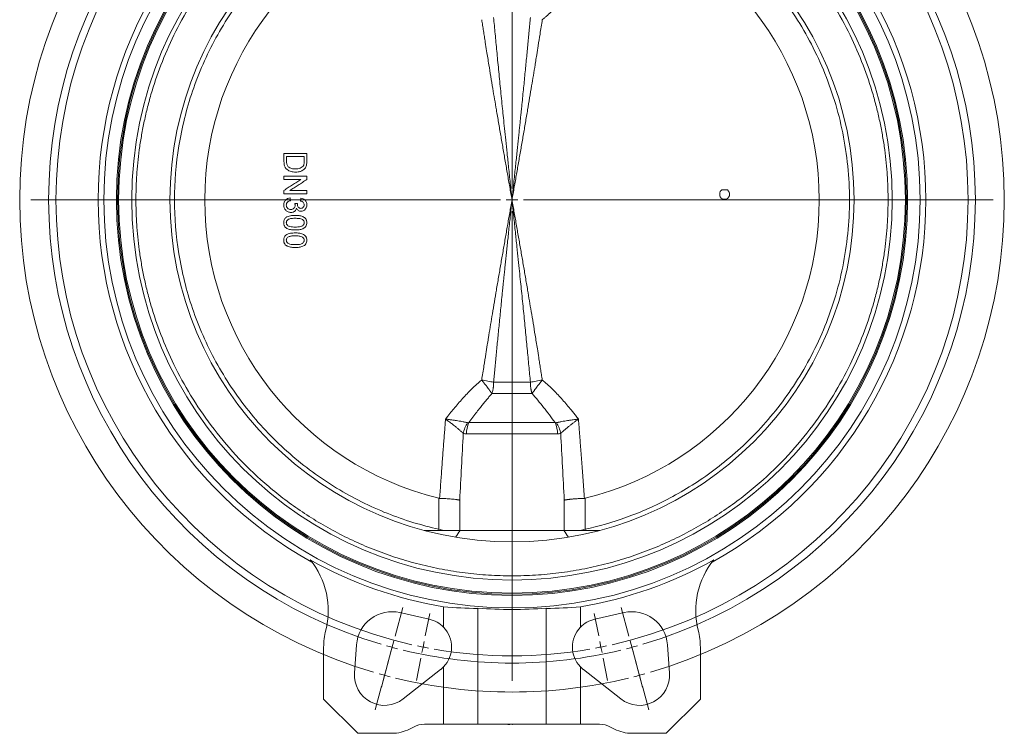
# Model space of a CAD drawing. Header units: millimetres. Extents: x 68 to 1173, y -112 to 1051.
# Tile 4 of 8: x 68 to 500, y 288 to 601. Entities that reach past the tile are written whole.
import ezdxf

# ---------------------------------------------------------------- set-up
doc = ezdxf.new("R2010")
doc.units = ezdxf.units.MM

# ---------------------------------------------------------------- blocks, each defined once
blk = doc.blocks.new('SW_CENTERMARKSYMBOL_0')
at = {"color": 0, "linetype": 'Continuous', "lineweight": 0}
for p, q in [((-1.29, 4.83), (-4.06, 15.17)), ((113.05, 4.83), (115.82, 15.17)), ((1.99, -7.44), (-1.4, 5.22)), ((109.77, -7.44), (113.16, 5.22)), ((0, 0), (-0.65, 2.41)), ((0, 0), (0.65, -2.41)), ((15.89, -7.48), (13.93, 2.33)), ((55.88, -203.54), (55.88, 2.5)), ((95.87, -7.48), (97.82, 2.33)), ((111.76, 0), (111.11, -2.41)), ((111.76, 0), (112.41, 2.41)), ((1.29, -4.83), (4.06, -15.17)), ((110.46, -4.83), (107.69, -15.17)), ((3.29, -12.27), (2.64, -9.85)), ((3.29, -12.27), (3.93, -14.68)), ((16.86, -12.39), (16.37, -9.93)), ((16.86, -12.39), (17.35, -14.84)), ((94.9, -12.39), (94.41, -14.84)), ((94.9, -12.39), (95.38, -9.93)), ((108.47, -12.27), (107.82, -14.68)), ((108.47, -12.27), (109.12, -9.85)), ((4.58, -17.1), (7.97, -29.75)), ((107.18, -17.1), (103.79, -29.75)), ((17.84, -17.29), (19.79, -27.1)), ((93.92, -17.29), (91.97, -27.1)), ((55.88, -208.54), (55.88, -206.04)), ((50.88, -208.54), (-155.16, -208.54)), ((55.88, -208.54), (53.38, -208.54)), ((55.88, -208.54), (55.88, -211.04)), ((55.88, -208.54), (58.38, -208.54)), ((60.88, -208.54), (266.92, -208.54)), ((55.88, -213.54), (55.88, -419.59)), ((4.58, -399.99), (7.97, -387.34)), ((107.18, -399.99), (103.79, -387.34)), ((17.84, -399.8), (19.79, -389.99)), ((93.92, -399.8), (91.97, -389.99)), ((1.29, -412.26), (4.06, -401.92)), ((3.29, -404.82), (2.64, -407.23)), ((3.29, -404.82), (3.93, -402.4)), ((16.86, -404.7), (16.37, -407.15)), ((16.86, -404.7), (17.35, -402.25)), ((94.9, -404.7), (94.41, -402.25)), ((94.9, -404.7), (95.38, -407.15)), ((110.46, -412.26), (107.69, -401.92)), ((108.47, -404.82), (107.82, -402.4)), ((108.47, -404.82), (109.12, -407.23)), ((1.99, -409.65), (-1.4, -422.3)), ((15.89, -409.6), (13.93, -419.41)), ((95.87, -409.6), (97.82, -419.41)), ((109.77, -409.65), (113.16, -422.3)), ((0, -417.09), (-0.65, -419.5)), ((0, -417.09), (0.65, -414.67)), ((111.76, -417.09), (111.11, -414.67)), ((111.76, -417.09), (112.41, -419.5)), ((-1.29, -421.92), (-4.06, -432.25)), ((113.05, -421.92), (115.82, -432.25))]:
    blk.add_line(p, q, dxfattribs=at)
for radius, start, end in [(215.9, 76.3269, 103.6731), (215.9, 104.3365, 105), (215.9, 75, 75.6635), (215.9, 106.3269, 253.6731), (215.9, 105, 105.6635), (215.9, 74.3365, 75), (215.9, 286.3269, 73.6731), (203.2, 76.4098, 103.5902), (200, 80.1824, 99.8176), (203.2, 105, 105.7049), (203.2, 104.2951, 105), (200, 101.25, 101.9662), (200, 100.5338, 101.25), (200, 78.75, 79.4662), (200, 78.0338, 78.75), (203.2, 75, 75.7049), (203.2, 74.2951, 75), (203.2, 106.4098, 253.5902), (200, 102.6824, 257.3176), (200, 282.6824, 77.3176), (203.2, 286.4098, 73.5902), (203.2, 254.2951, 255), (203.2, 255, 255.7049), (200, 258.0338, 258.75), (200, 258.75, 259.4662), (200, 260.1824, 279.8176), (200, 280.5338, 281.25), (200, 281.25, 281.9662), (203.2, 284.2951, 285), (203.2, 285, 285.7049), (203.2, 256.4098, 283.5902), (215.9, 254.3365, 255), (215.9, 255, 255.6635), (215.9, 256.3269, 283.6731), (215.9, 284.3365, 285), (215.9, 285, 285.6635)]:
    blk.add_arc((55.88, -208.54), radius, start, end, dxfattribs=at)

msp = doc.modelspace()

# ---------------------------------------------------------------- linework, layer by layer
at = {"color": 7, "linetype": 'Continuous', "lineweight": 15}
for p, q in [((184.39, 530.93), (184.39, 532.34)), ((194.39, 532.34), (194.39, 530.85)), ((184.39, 524.65), (184.39, 526.14)), ((187.08, 522.85), (187.21, 521.57)), ((191.69, 521.44), (191.82, 522.73)), ((194.39, 526.06), (194.39, 524.65)), ((378.83, 526.32), (376.39, 526.32)), ((190.28, 520.3), (189.13, 520.43)), ((190.28, 520.3), (190.26, 520.12)), ((284.39, 441.96), (276.32, 441.96)), ((284.39, 441.96), (292.45, 441.96)), ((275.6, 436.96), (284.39, 436.96)), ((284.39, 436.96), (293.17, 436.96)), ((303.27, 424.28), (265.51, 424.28)), ((264.44, 419.28), (304.34, 419.28)), ((252.31, 391.08), (252.31, 377.49)), ((316.46, 391.08), (316.46, 377.49)), ((261.59, 376.96), (245.98, 376.96)), ((307.18, 376.96), (261.59, 376.96)), ((322.79, 376.96), (307.18, 376.96)), ((254.39, 334.46), (254.39, 343.44)), ((269.39, 291.96), (269.39, 342.89)), ((299.39, 342.89), (299.39, 291.96)), ((314.39, 343.44), (314.39, 334.46)), ((235.22, 340.9), (248.12, 337.99)), ((320.66, 337.99), (333.55, 340.9)), ((201.79, 325.68), (201.79, 302.96)), ((215.34, 314.36), (216.23, 326.8)), ((352.54, 326.8), (353.43, 314.36)), ((366.98, 302.96), (366.98, 325.68)), ((253.1, 315.98), (236.67, 303.04)), ((254.39, 291.96), (254.39, 317.14)), ((314.39, 317.14), (314.39, 291.96)), ((332.1, 303.04), (315.67, 315.98)), ((201.79, 302.96), (216.79, 287.96)), ((351.98, 287.96), (366.98, 302.96)), ((246.01, 291.96), (254.39, 291.96)), ((254.39, 291.96), (269.39, 291.96)), ((299.39, 291.96), (269.39, 291.96)), ((282.58, 291.76), (282.58, 291.96)), ((282.58, 291.76), (282.79, 291.76)), ((282.79, 291.76), (282.79, 291.96)), ((282.79, 291.76), (283.44, 291.76)), ((283.44, 291.76), (283.44, 291.96)), ((284.67, 291.76), (284.67, 291.96)), ((284.67, 291.76), (284.68, 291.76)), ((284.85, 291.76), (284.85, 291.96)), ((286.02, 291.76), (286.02, 291.96)), ((287.05, 291.76), (287.05, 291.96)), ((314.39, 291.96), (299.39, 291.96)), ((314.39, 291.96), (322.76, 291.96)), ((216.79, 287.96), (233.79, 287.96)), ((334.98, 287.96), (351.98, 287.96))]:
    msp.add_line(p, q, dxfattribs=at)
at = {"color": 8, "linetype": 'Continuous', "lineweight": 15}
for p, q in [((261.47, 376.96), (261.47, 390.24)), ((307.3, 390.24), (307.3, 376.96)), ((252.31, 377.49), (252.19, 376.96)), ((254.46, 376.96), (252.31, 377.49)), ((316.46, 377.49), (314.31, 376.96)), ((316.46, 377.49), (316.58, 376.96))]:
    msp.add_line(p, q, dxfattribs=at)
at = {"color": 7, "linetype": 'Continuous', "lineweight": 15}
for radius in [179, 173.5, 173, 150]:
    msp.add_circle((284.39, 521.96), radius, dxfattribs=at)
for centre, radius, start, end in [((284.39, 521.96), 172.5, 0, 180), ((284.39, 521.96), 166.75, 0, 180), ((284.39, 521.96), 181.5, 118.904, 241.096), ((284.39, 521.96), 181.5, 298.904, 61.096), ((284.39, 521.96), 134.75, 103.7718, 256.2282), ((284.39, 521.96), 134.75, 283.7718, 76.2282), ((284.39, 521.96), 172.5, 180, 360), ((284.39, 521.96), 166.75, 180, 0), ((276.43, 419.33), 12, 155.6261, 180.2354), ((292.34, 419.33), 12, 359.7646, 24.3739), ((284.39, 521.96), 181.02, 240.7274, 260.4603), ((168.83, 341.84), 35, 345.609, 39.4098), ((284.39, 521.96), 181.02, 279.5397, 299.2726), ((399.94, 341.84), 35, 140.5902, 194.391), ((231.79, 325.68), 15.6, 77.3015, 175.8931), ((284.39, 521.96), 179.69, 265.2116, 274.7884), ((336.98, 325.68), 15.6, 4.1069, 102.6985), ((245.37, 325.8), 12.5, 43.8261, 77.3015), ((323.4, 325.8), 12.5, 102.6985, 136.1739), ((231.79, 325.68), 30, 165.609, 180), ((245.37, 325.8), 12.5, 316.1739, 43.8261), ((323.4, 325.8), 12.5, 136.1739, 223.8261), ((336.98, 325.68), 30, 360, 14.391), ((245.37, 325.8), 12.5, 308.219, 316.1739), ((323.4, 325.8), 12.5, 223.8261, 231.781), ((228.51, 313.41), 13.2, 175.8931, 308.219), ((340.27, 313.41), 13.2, 231.781, 4.1069), ((228.51, 313.41), 26, 281.7345, 299.0973), ((246.01, 281.96), 10, 90, 119.0973), ((322.76, 281.96), 10, 60.9027, 90), ((340.27, 313.41), 26, 240.9027, 258.2655)]:
    msp.add_arc(centre, radius, start, end, dxfattribs=at)
for centre, start_param, end_param in [((270.31, 521.96), 4.623703, 4.707259), ((298.46, 521.96), 4.717519, 4.801075)]:
    msp.add_ellipse(centre, major_axis=(179.77, 0), ratio=0.996929, start_param=start_param, end_param=end_param, dxfattribs=at)
for points, knots in [([(449.3, 521.96), (449.3, 522.4), (449.3, 523.29), (449.28, 524.62), (449.26, 525.95), (449.22, 527.27), (449.17, 528.6), (449.11, 529.93), (449.04, 531.26), (448.88, 534.03), (448.53, 538.23), (447.86, 543.97), (446.97, 549.81), (445.82, 555.85), (444.42, 561.97), (442.12, 570.46), (438.45, 581.34), (432.7, 594.57), (425.39, 607.96), (416.38, 621.29), (405.55, 634.28), (395.08, 644.46), (385.79, 652.12), (378.29, 657.64), (370.36, 662.8), (362, 667.58), (353.24, 671.92), (344.13, 675.78), (334.7, 679.12), (324.98, 681.91), (315.04, 684.11), (304.92, 685.7), (294.68, 686.66), (284.39, 686.98), (274.09, 686.66), (263.85, 685.7), (253.73, 684.11), (243.79, 681.91), (234.08, 679.12), (224.64, 675.78), (215.53, 671.92), (206.78, 667.58), (198.42, 662.8), (190.48, 657.64), (182.98, 652.12), (173.69, 644.46), (163.22, 634.28), (152.4, 621.29), (143.38, 607.96), (136.07, 594.57), (130.32, 581.34), (126.65, 570.46), (124.35, 561.97), (122.95, 555.85), (121.8, 549.81), (120.91, 543.97), (120.24, 538.23), (119.88, 533.76), (119.68, 530.46), (119.59, 528.34), (119.52, 526.21), (119.48, 524.08), (119.47, 522.67), (119.47, 521.96)], [0, 0, 0, 0, 0.002567, 0.005134, 0.0077, 0.010266, 0.012833, 0.015399, 0.017966, 0.020533, 0.03146, 0.042387, 0.054011, 0.065636, 0.077992, 0.09035, 0.116586, 0.144396, 0.17381, 0.204834, 0.237445, 0.271584, 0.289204, 0.307165, 0.325449, 0.344033, 0.362891, 0.381997, 0.401321, 0.420829, 0.440488, 0.460261, 0.480111, 0.5, 0.519889, 0.539739, 0.559512, 0.579171, 0.59868, 0.618003, 0.637109, 0.655968, 0.674551, 0.692835, 0.710796, 0.728416, 0.762555, 0.795166, 0.826191, 0.855605, 0.883414, 0.90965, 0.922007, 0.934365, 0.945989, 0.957613, 0.96854, 0.979467, 0.983574, 0.98768, 0.991786, 0.995893, 1, 1, 1, 1]), ([(136.4, 521.96), (136.4, 529.67), (137.01, 537.61), (139.6, 553.61), (141.58, 561.69), (145.65, 573.63), (147.19, 577.58), (150.61, 585.39), (152.51, 589.24), (156.64, 596.79), (158.88, 600.48), (163.68, 607.68), (166.25, 611.18), (171.67, 617.95), (174.53, 621.21), (180.52, 627.46), (183.65, 630.45), (190.12, 636.12), (193.47, 638.8), (200.34, 643.84), (203.87, 646.19), (214.65, 652.75), (222.1, 656.44), (237.16, 662.44), (244.77, 664.75), (252.31, 666.43)], [0, 0, 0, 0, 0.125, 0.125, 0.25, 0.25, 0.3125, 0.3125, 0.375, 0.375, 0.4375, 0.4375, 0.5, 0.5, 0.5625, 0.5625, 0.625, 0.625, 0.6875, 0.6875, 0.75, 0.75, 0.875, 0.875, 1, 1, 1, 1]), ([(316.46, 666.43), (322.34, 665.12), (328.43, 663.39), (340.9, 658.89), (347.28, 656.11), (360.11, 649.31), (366.57, 645.28), (376.07, 638.19), (379.21, 635.65), (385.37, 630.21), (388.4, 627.31), (394.29, 621.15), (397.15, 617.89), (402.66, 611.01), (405.3, 607.4), (410.31, 599.83), (412.67, 595.88), (417.06, 587.67), (419.09, 583.42), (422.76, 574.64), (424.4, 570.12), (427.25, 560.87), (428.45, 556.15), (430.4, 546.54), (431.14, 541.67), (432.12, 531.85), (432.37, 526.9), (432.37, 517.01), (432.12, 512.06), (431.14, 502.24), (430.4, 497.37), (428.45, 487.77), (427.25, 483.04), (424.4, 473.79), (422.76, 469.28), (419.09, 460.5), (417.06, 456.24), (412.67, 448.04), (410.31, 444.08), (405.3, 436.52), (402.66, 432.9), (397.15, 426.03), (394.29, 422.76), (388.4, 416.6), (385.37, 413.71), (379.21, 408.27), (376.07, 405.73), (366.57, 398.63), (360.11, 394.61), (347.28, 387.8), (340.9, 385.02), (328.43, 380.52), (322.34, 378.79), (316.46, 377.49)], [0, 0, 0, 0, 0.0625, 0.0625, 0.125, 0.125, 0.1875, 0.1875, 0.21875, 0.21875, 0.25, 0.25, 0.28125, 0.28125, 0.3125, 0.3125, 0.34375, 0.34375, 0.375, 0.375, 0.40625, 0.40625, 0.4375, 0.4375, 0.46875, 0.46875, 0.5, 0.5, 0.53125, 0.53125, 0.5625, 0.5625, 0.59375, 0.59375, 0.625, 0.625, 0.65625, 0.65625, 0.6875, 0.6875, 0.71875, 0.71875, 0.75, 0.75, 0.78125, 0.78125, 0.8125, 0.8125, 0.875, 0.875, 0.9375, 0.9375, 1, 1, 1, 1]), ([(297.67, 601.01), (298.07, 601.34), (298.83, 601.96), (300.31, 603.23), (302.76, 605.56), (305.43, 608.38), (308.01, 611.3), (309.85, 613.49), (311.69, 615.78), (312.9, 617.31), (313.54, 618.12)], [0, 0, 0, 0, 0.067249, 0.125001, 0.249998, 0.499992, 0.622425, 0.750003, 0.866565, 1, 1, 1, 1]), ([(271.1, 601.01), (271.23, 600.18), (271.49, 598.54), (271.87, 596.07), (272.26, 593.6), (272.72, 590.67), (273.37, 586.55), (274.47, 579.8), (275.89, 571.21), (277.32, 562.75), (278.49, 555.88), (279.46, 550.26), (280.43, 544.62), (281.41, 538.98), (282.4, 533.31), (283.39, 527.64), (284.05, 523.85), (284.39, 521.96)], [0, 0, 0, 0, 0.031285, 0.062547, 0.093785, 0.124999, 0.173826, 0.249999, 0.381325, 0.499998, 0.570945, 0.642053, 0.713321, 0.78475, 0.856339, 0.928089, 1, 1, 1, 1]), ([(276.32, 601.96), (276.43, 600.78), (276.65, 598.38), (276.99, 594.73), (277.35, 590.99), (277.72, 587.14), (278.1, 583.19), (278.5, 579.14), (278.91, 574.99), (279.34, 570.74), (279.78, 566.39), (280.21, 562.1), (280.66, 557.73), (281.13, 553.11), (281.67, 547.95), (282.26, 542.23), (282.92, 535.96), (283.63, 529.14), (284.13, 524.41), (284.39, 521.96)], [0, 0, 0, 0, 0.044318, 0.089894, 0.136731, 0.184826, 0.234182, 0.284796, 0.33667, 0.389803, 0.444196, 0.499848, 0.550645, 0.608327, 0.672893, 0.744343, 0.822678, 0.907897, 1, 1, 1, 1]), ([(284.39, 521.96), (284.52, 523.21), (284.78, 525.67), (285.16, 529.28), (285.52, 532.76), (285.87, 536.1), (286.21, 539.3), (286.53, 542.37), (286.83, 545.29), (287.12, 548.08), (287.39, 550.74), (287.65, 553.25), (287.9, 555.63), (288.13, 557.86), (288.34, 559.97), (288.73, 563.77), (289.29, 569.25), (289.99, 576.33), (290.66, 583.13), (291.3, 589.66), (291.89, 595.9), (292.27, 599.97), (292.45, 601.96)], [0, 0, 0, 0, 0.0469116, 0.0921022, 0.1355718, 0.1773204, 0.217348, 0.2556547, 0.2922404, 0.327105, 0.3602488, 0.3916715, 0.4213732, 0.449354, 0.4756138, 0.5001526, 0.5922057, 0.6807606, 0.7658175, 0.8473763, 0.9254372, 1, 1, 1, 1]), ([(284.39, 521.96), (284.55, 522.9), (284.88, 524.79), (285.38, 527.62), (285.87, 530.46), (286.37, 533.29), (286.86, 536.11), (287.35, 538.94), (287.84, 541.76), (288.34, 544.59), (288.82, 547.41), (289.31, 550.23), (289.8, 553.05), (290.28, 555.86), (290.76, 558.68), (291.67, 564.03), (292.94, 571.56), (294.12, 578.67), (294.86, 583.23), (295.3, 586), (295.93, 589.95), (296.75, 595.09), (297.34, 598.9), (297.67, 601.01)], [0, 0, 0, 0, 0.035841, 0.071663, 0.107465, 0.143248, 0.179011, 0.214755, 0.250479, 0.286184, 0.321869, 0.357534, 0.39318, 0.428806, 0.464413, 0.500001, 0.631908, 0.75, 0.770049, 0.805074, 0.855073, 0.920049, 1, 1, 1, 1]), ([(194.39, 542.34), (193.55, 542.34), (191.88, 542.34), (189.38, 542.34), (186.88, 542.34), (185.22, 542.34), (184.39, 542.34)], [0, 0, 0, 0, 0.250001, 0.5, 0.749999, 1, 1, 1, 1]), ([(185.54, 540.93), (186.39, 540.93), (188.1, 540.93), (190.67, 540.93), (192.38, 540.93), (193.23, 540.93)], [0, 0, 0, 0, 0.333334, 0.666666, 1, 1, 1, 1]), ([(185.54, 538.87), (185.54, 539.21), (185.54, 539.9), (185.54, 540.59), (185.54, 540.93)], [0, 0, 0, 0, 0.5, 1, 1, 1, 1]), ([(193.23, 540.93), (193.23, 540.59), (193.23, 539.92), (193.23, 539.24), (193.23, 538.9)], [0, 0, 0, 0, 0.5, 1, 1, 1, 1]), ([(184.39, 538.76), (184.39, 538.1), (184.45, 537.46), (184.7, 536.67), (184.77, 536.52), (184.91, 536.22), (184.99, 536.08), (185.17, 535.81), (185.28, 535.69), (185.51, 535.45), (185.63, 535.34), (186.01, 535.03), (186.29, 534.86), (186.88, 534.58), (187.19, 534.47), (187.82, 534.29), (188.14, 534.23), (188.79, 534.16), (189.11, 534.14), (189.44, 534.14)], [0, 0, 0, 0, 0.25, 0.25, 0.3125, 0.3125, 0.375, 0.375, 0.4375, 0.4375, 0.5, 0.5, 0.625, 0.625, 0.75, 0.75, 0.875, 0.875, 1, 1, 1, 1]), ([(186.25, 536.51), (186.1, 536.66), (185.98, 536.83), (185.78, 537.21), (185.71, 537.41), (185.61, 537.81), (185.58, 538.02), (185.55, 538.45), (185.54, 538.66), (185.54, 538.87)], [0, 0, 0, 0, 0.25, 0.25, 0.5, 0.5, 0.75, 0.75, 1, 1, 1, 1]), ([(189.46, 535.55), (188.89, 535.56), (188.31, 535.59), (187.48, 535.81), (187.21, 535.9), (186.7, 536.15), (186.46, 536.32), (186.25, 536.51)], [0, 0, 0, 0, 0.5, 0.5, 0.75, 0.75, 1, 1, 1, 1]), ([(189.44, 534.14), (189.82, 534.14), (190.19, 534.16), (190.75, 534.24), (190.93, 534.27), (191.3, 534.36), (191.48, 534.41), (191.84, 534.53), (192.01, 534.6), (192.35, 534.76), (192.52, 534.86), (193, 535.16), (193.28, 535.42), (193.53, 535.7)], [0, 0, 0, 0, 0.25, 0.25, 0.375, 0.375, 0.5, 0.5, 0.625, 0.625, 0.75, 0.75, 1, 1, 1, 1]), ([(193.03, 537.25), (192.96, 537.09), (192.87, 536.94), (192.66, 536.66), (192.54, 536.53), (192.14, 536.18), (191.84, 535.99), (191.19, 535.73), (190.85, 535.65), (190.16, 535.57), (189.81, 535.55), (189.46, 535.55)], [0, 0, 0, 0, 0.125, 0.125, 0.25, 0.25, 0.5, 0.5, 0.75, 0.75, 1, 1, 1, 1]), ([(193.23, 538.9), (193.23, 538.63), (193.23, 538.35), (193.18, 537.93), (193.17, 537.79), (193.11, 537.52), (193.07, 537.38), (193.03, 537.25)], [0, 0, 0, 0, 0.5, 0.5, 0.75, 0.75, 1, 1, 1, 1]), ([(193.53, 535.7), (193.7, 535.92), (193.86, 536.14), (194.09, 536.63), (194.17, 536.89), (194.24, 537.16)], [0, 0, 0, 0, 0.5, 0.5, 1, 1, 1, 1]), ([(194.24, 537.16), (194.31, 537.44), (194.34, 537.74), (194.37, 538.18), (194.37, 538.33), (194.38, 538.63), (194.39, 538.77), (194.39, 538.92)], [0, 0, 0, 0, 0.5, 0.5, 0.75, 0.75, 1, 1, 1, 1]), ([(194.39, 532.34), (193.55, 532.34), (191.88, 532.34), (189.38, 532.34), (186.88, 532.34), (185.22, 532.34), (184.39, 532.34)], [0, 0, 0, 0, 0.250001, 0.5, 0.749999, 1, 1, 1, 1]), ([(191.85, 530.93), (191.23, 530.53), (189.98, 529.73), (188.12, 528.54), (186.25, 527.34), (185.01, 526.54), (184.39, 526.14)], [0, 0, 0, 0, 0.250002, 0.500002, 0.75, 1, 1, 1, 1]), ([(184.39, 530.93), (185.21, 530.93), (186.87, 530.93), (189.36, 530.93), (191.02, 530.93), (191.85, 530.93)], [0, 0, 0, 0, 0.333333, 0.666666, 1, 1, 1, 1]), ([(186.92, 526.06), (187.55, 526.46), (188.79, 527.26), (190.65, 528.46), (192.52, 529.65), (193.76, 530.45), (194.39, 530.85)], [0, 0, 0, 0, 0.250001, 0.5, 0.749999, 1, 1, 1, 1]), ([(187.08, 522.85), (186.7, 522.81), (186.32, 522.73), (185.8, 522.48), (185.63, 522.38), (185.32, 522.15), (185.17, 522.02), (184.91, 521.74), (184.79, 521.58), (184.59, 521.25), (184.51, 521.07), (184.31, 520.52), (184.27, 520.13), (184.26, 519.74)], [0, 0, 0, 0, 0.25, 0.25, 0.375, 0.375, 0.5, 0.5, 0.625, 0.625, 0.75, 0.75, 1, 1, 1, 1]), ([(184.39, 524.65), (185.22, 524.65), (186.88, 524.65), (189.38, 524.65), (191.88, 524.65), (193.55, 524.65), (194.39, 524.65)], [0, 0, 0, 0, 0.250001, 0.5, 0.749999, 1, 1, 1, 1]), ([(194.39, 526.06), (193.56, 526.06), (191.9, 526.06), (189.41, 526.06), (187.75, 526.06), (186.92, 526.06)], [0, 0, 0, 0, 0.3333338, 0.6666662, 1, 1, 1, 1]), ([(191.82, 522.73), (192.17, 522.66), (192.51, 522.56), (192.98, 522.33), (193.14, 522.24), (193.42, 522.03), (193.56, 521.91), (193.8, 521.64), (193.9, 521.5), (194.08, 521.19), (194.16, 521.03), (194.34, 520.52), (194.38, 520.16), (194.39, 519.8)], [0, 0, 0, 0, 0.25, 0.25, 0.375, 0.375, 0.5, 0.5, 0.625, 0.625, 0.75, 0.75, 1, 1, 1, 1]), ([(375.54, 525.26), (375.58, 525.37), (375.63, 525.47), (375.75, 525.67), (375.81, 525.77), (376.03, 526.03), (376.2, 526.19), (376.39, 526.32)], [0, 0, 0, 0, 0.25, 0.25, 0.5, 0.5, 1, 1, 1, 1]), ([(378.83, 526.32), (378.98, 526.22), (379.11, 526.11), (379.35, 525.86), (379.45, 525.71), (379.63, 525.41), (379.69, 525.25), (379.79, 524.92), (379.82, 524.75), (379.84, 524.4), (379.83, 524.23), (379.77, 523.89), (379.72, 523.72), (379.59, 523.4), (379.5, 523.25), (379.29, 522.97), (379.17, 522.84), (378.91, 522.62), (378.76, 522.52), (378.46, 522.37), (378.29, 522.31), (377.96, 522.23), (377.78, 522.21), (377.44, 522.21), (377.27, 522.23), (376.76, 522.35), (376.45, 522.51), (376.05, 522.84), (375.93, 522.97), (375.72, 523.25), (375.64, 523.4), (375.57, 523.56)], [0, 0, 0, 0, 0.0625, 0.0625, 0.125, 0.125, 0.1875, 0.1875, 0.25, 0.25, 0.3125, 0.3125, 0.375, 0.375, 0.4375, 0.4375, 0.5, 0.5, 0.5625, 0.5625, 0.625, 0.625, 0.6875, 0.6875, 0.75, 0.75, 0.875, 0.875, 0.9375, 0.9375, 1, 1, 1, 1]), ([(117.64, 521.96), (117.54, 521.96), (117.4, 521.96), (117.03, 521.96), (116.79, 521.96), (116.2, 521.96), (115.85, 521.96), (115.09, 521.96), (114.67, 521.96), (113.88, 521.96), (113.5, 521.96), (112.85, 521.96), (112.59, 521.96), (112.2, 521.96), (112.07, 521.96), (111.92, 521.96), (111.89, 521.96), (111.89, 521.96)], [0, 0, 0, 0, 0.125, 0.125, 0.25, 0.25, 0.375, 0.375, 0.5, 0.5, 0.625, 0.625, 0.75, 0.75, 0.875, 0.875, 1, 1, 1, 1]), ([(117.64, 521.96), (117.71, 521.96), (117.81, 521.96), (118.06, 521.96), (118.21, 521.96), (118.54, 521.96), (118.72, 521.96), (119.1, 521.96), (119.29, 521.96), (119.47, 521.96)], [0, 0, 0, 0, 0.25, 0.25, 0.5, 0.5, 0.75, 0.75, 1, 1, 1, 1]), ([(119.47, 521.96), (119.47, 521.51), (119.47, 520.63), (119.49, 519.3), (119.52, 517.97), (119.55, 516.64), (119.6, 515.31), (119.66, 513.98), (119.73, 512.66), (119.9, 509.89), (120.24, 505.68), (120.91, 499.94), (121.8, 494.11), (122.95, 488.07), (124.35, 481.95), (126.65, 473.46), (130.32, 462.58), (136.07, 449.34), (143.38, 435.95), (152.4, 422.62), (163.22, 409.63), (173.69, 399.46), (182.98, 391.79), (190.48, 386.28), (198.42, 381.11), (206.78, 376.34), (215.53, 372), (224.64, 368.13), (234.08, 364.79), (243.79, 362.01), (253.73, 359.81), (263.85, 358.22), (274.09, 357.25), (284.39, 356.93), (294.68, 357.25), (304.92, 358.22), (315.04, 359.81), (324.98, 362.01), (334.7, 364.79), (344.13, 368.13), (353.24, 372), (362, 376.34), (370.36, 381.11), (378.29, 386.28), (385.79, 391.79), (395.08, 399.46), (405.55, 409.63), (416.38, 422.62), (425.39, 435.95), (432.7, 449.34), (438.45, 462.58), (442.12, 473.46), (444.42, 481.95), (445.82, 488.07), (446.97, 494.11), (447.86, 499.94), (448.53, 505.68), (448.9, 510.15), (449.09, 513.45), (449.18, 515.58), (449.25, 517.7), (449.3, 519.83), (449.3, 521.25), (449.3, 521.96)], [0, 0, 0, 0, 0.002567, 0.005134, 0.0077, 0.010266, 0.012833, 0.015399, 0.017966, 0.020533, 0.03146, 0.042387, 0.054011, 0.065636, 0.077992, 0.09035, 0.116586, 0.144396, 0.17381, 0.204834, 0.237445, 0.271584, 0.289204, 0.307165, 0.325449, 0.344033, 0.362891, 0.381997, 0.401321, 0.420829, 0.440488, 0.460261, 0.480111, 0.5, 0.519889, 0.539739, 0.559512, 0.579171, 0.59868, 0.618003, 0.637109, 0.655968, 0.674551, 0.692835, 0.710796, 0.728416, 0.762555, 0.795166, 0.826191, 0.855605, 0.883414, 0.90965, 0.922007, 0.934365, 0.945989, 0.957613, 0.96854, 0.979467, 0.983574, 0.98768, 0.991786, 0.995893, 1, 1, 1, 1]), ([(134.4, 521.96), (134.4, 521.96), (134.45, 521.96), (134.65, 521.96), (134.8, 521.96), (135.19, 521.96), (135.42, 521.96), (135.91, 521.96), (136.17, 521.96), (136.4, 521.96)], [0, 0, 0, 0, 0.25, 0.25, 0.5, 0.5, 0.75, 0.75, 1, 1, 1, 1]), ([(252.31, 377.49), (244.77, 379.16), (237.16, 381.47), (222.1, 387.47), (214.65, 391.16), (203.87, 397.72), (200.34, 400.08), (193.47, 405.12), (190.12, 407.8), (183.65, 413.47), (180.52, 416.45), (174.53, 422.7), (171.67, 425.97), (166.25, 432.73), (163.68, 436.23), (158.88, 443.43), (156.64, 447.13), (152.51, 454.68), (150.61, 458.53), (147.19, 466.33), (145.65, 470.28), (141.58, 482.23), (139.6, 490.3), (137.01, 506.31), (136.4, 514.24), (136.4, 521.96)], [0, 0, 0, 0, 0.125, 0.125, 0.25, 0.25, 0.3125, 0.3125, 0.375, 0.375, 0.4375, 0.4375, 0.5, 0.5, 0.5625, 0.5625, 0.625, 0.625, 0.6875, 0.6875, 0.75, 0.75, 0.875, 0.875, 1, 1, 1, 1]), ([(184.26, 519.74), (184.27, 519.32), (184.32, 518.9), (184.54, 518.3), (184.63, 518.11), (184.85, 517.75), (184.98, 517.58), (185.28, 517.27), (185.43, 517.13), (185.78, 516.88), (185.96, 516.77), (186.35, 516.61), (186.55, 516.55), (186.97, 516.47), (187.18, 516.45), (187.39, 516.44)], [0, 0, 0, 0, 0.25, 0.25, 0.375, 0.375, 0.5, 0.5, 0.625, 0.625, 0.75, 0.75, 0.875, 0.875, 1, 1, 1, 1]), ([(185.41, 519.7), (185.42, 519.94), (185.44, 520.17), (185.56, 520.51), (185.62, 520.62), (185.75, 520.82), (185.83, 520.92), (186.09, 521.16), (186.3, 521.28), (186.74, 521.46), (186.97, 521.52), (187.21, 521.57)], [0, 0, 0, 0, 0.25, 0.25, 0.375, 0.375, 0.5, 0.5, 0.75, 0.75, 1, 1, 1, 1]), ([(185.41, 519.7), (185.42, 519.43), (185.45, 519.17), (185.64, 518.68), (185.79, 518.45), (186.17, 518.09), (186.39, 517.95), (186.88, 517.77), (187.14, 517.73), (187.4, 517.73)], [0, 0, 0, 0, 0.25, 0.25, 0.5, 0.5, 0.75, 0.75, 1, 1, 1, 1]), ([(187.39, 516.44), (187.68, 516.45), (187.95, 516.48), (188.36, 516.59), (188.49, 516.64), (188.74, 516.76), (188.86, 516.83), (189.09, 517), (189.19, 517.1), (189.38, 517.31), (189.46, 517.42), (189.69, 517.78), (189.79, 518.05), (189.86, 518.32)], [0, 0, 0, 0, 0.25, 0.25, 0.375, 0.375, 0.5, 0.5, 0.625, 0.625, 0.75, 0.75, 1, 1, 1, 1]), ([(187.4, 517.73), (187.65, 517.73), (187.89, 517.76), (188.35, 517.94), (188.56, 518.08), (188.91, 518.43), (189.05, 518.64), (189.23, 519.1), (189.26, 519.35), (189.27, 519.6)], [0, 0, 0, 0, 0.25, 0.25, 0.5, 0.5, 0.75, 0.75, 1, 1, 1, 1]), ([(189.27, 519.6), (189.26, 519.67), (189.26, 519.74), (189.25, 519.81), (189.25, 519.88), (189.24, 519.95), (189.22, 520.02), (189.2, 520.16), (189.17, 520.3), (189.13, 520.43)], [0, 0, 0, 0, 0.250456, 0.250456, 0.250456, 0.500945, 0.500945, 0.500945, 1, 1, 1, 1]), ([(189.86, 518.32), (189.96, 518.13), (190.06, 517.95), (190.32, 517.61), (190.47, 517.45), (190.82, 517.21), (191.01, 517.11), (191.42, 516.99), (191.63, 516.97), (191.84, 516.96)], [0, 0, 0, 0, 0.25, 0.25, 0.5, 0.5, 0.75, 0.75, 1, 1, 1, 1]), ([(190.27, 520.11), (190.29, 519.66), (190.39, 519.21), (190.77, 518.63), (190.94, 518.47), (191.34, 518.28), (191.57, 518.24), (191.8, 518.24)], [0, 0, 0, 0, 0.5, 0.5, 0.75, 0.75, 1, 1, 1, 1]), ([(193.23, 519.76), (193.22, 519.97), (193.2, 520.18), (193.06, 520.58), (192.96, 520.76), (192.52, 521.23), (192.11, 521.37), (191.69, 521.44)], [0, 0, 0, 0, 0.25, 0.25, 0.5, 0.5, 1, 1, 1, 1]), ([(191.8, 518.24), (191.97, 518.24), (192.15, 518.27), (192.31, 518.33), (192.45, 518.38), (192.58, 518.45), (192.7, 518.54), (192.81, 518.64), (192.91, 518.75), (192.99, 518.88), (193.08, 519.01), (193.14, 519.16), (193.18, 519.31), (193.22, 519.46), (193.23, 519.61), (193.23, 519.76)], [0, 0, 0, 0, 0.223541, 0.223541, 0.223541, 0.41346, 0.41346, 0.41346, 0.60321, 0.60321, 0.60321, 0.807552, 0.807552, 0.807552, 1, 1, 1, 1]), ([(191.84, 516.96), (192.2, 516.97), (192.54, 517.04), (193.03, 517.26), (193.18, 517.35), (193.46, 517.56), (193.59, 517.69), (193.82, 517.96), (193.92, 518.1), (194.09, 518.42), (194.16, 518.58), (194.33, 519.08), (194.37, 519.44), (194.39, 519.8)], [0, 0, 0, 0, 0.25, 0.25, 0.375, 0.375, 0.5, 0.5, 0.625, 0.625, 0.75, 0.75, 1, 1, 1, 1]), ([(284.39, 521.96), (284.22, 521.01), (283.89, 519.12), (283.39, 516.29), (282.9, 513.46), (282.4, 510.63), (281.91, 507.8), (281.42, 504.98), (280.93, 502.15), (280.44, 499.33), (279.95, 496.51), (279.46, 493.69), (278.98, 490.87), (278.49, 488.05), (278.01, 485.23), (277.1, 479.88), (275.83, 472.36), (274.66, 465.24), (273.92, 460.68), (273.47, 457.91), (272.84, 453.96), (272.03, 448.83), (271.43, 445.01), (271.1, 442.91)], [0, 0, 0, 0, 0.035841, 0.071663, 0.107465, 0.143248, 0.179011, 0.214755, 0.250479, 0.286184, 0.321869, 0.357534, 0.39318, 0.428806, 0.464413, 0.500001, 0.631908, 0.75, 0.770049, 0.805074, 0.855073, 0.920049, 1, 1, 1, 1]), ([(284.39, 521.96), (284.25, 520.71), (284, 518.25), (283.62, 514.63), (283.25, 511.16), (282.9, 507.82), (282.57, 504.61), (282.25, 501.55), (281.94, 498.62), (281.65, 495.83), (281.38, 493.18), (281.12, 490.67), (280.87, 488.29), (280.64, 486.05), (280.43, 483.95), (280.04, 480.14), (279.49, 474.67), (278.78, 467.59), (278.11, 460.78), (277.48, 454.26), (276.88, 448.01), (276.5, 443.95), (276.32, 441.96)], [0, 0, 0, 0, 0.046912, 0.092102, 0.135572, 0.17732, 0.217348, 0.255655, 0.29224, 0.327105, 0.360249, 0.391671, 0.421373, 0.449354, 0.475614, 0.500153, 0.592206, 0.680761, 0.765817, 0.847376, 0.925437, 1, 1, 1, 1]), ([(292.45, 441.96), (292.34, 443.14), (292.12, 445.54), (291.78, 449.18), (291.42, 452.93), (291.05, 456.77), (290.67, 460.72), (290.27, 464.77), (289.86, 468.92), (289.44, 473.17), (289, 477.52), (288.56, 481.81), (288.11, 486.19), (287.64, 490.8), (287.11, 495.97), (286.51, 501.69), (285.86, 507.95), (285.14, 514.77), (284.64, 519.5), (284.39, 521.96)], [0, 0, 0, 0, 0.044318, 0.089894, 0.136731, 0.184826, 0.234182, 0.284796, 0.33667, 0.389803, 0.444196, 0.499848, 0.550645, 0.608327, 0.672893, 0.744343, 0.822678, 0.907897, 1, 1, 1, 1]), ([(297.67, 442.91), (297.54, 443.73), (297.28, 445.38), (296.9, 447.85), (296.51, 450.32), (296.05, 453.25), (295.4, 457.36), (294.3, 464.11), (292.88, 472.71), (291.45, 481.16), (290.28, 488.03), (289.32, 493.66), (288.34, 499.29), (287.36, 504.94), (286.37, 510.6), (285.38, 516.27), (284.72, 520.06), (284.39, 521.96)], [0, 0, 0, 0, 0.031285, 0.062547, 0.093785, 0.124999, 0.173826, 0.249999, 0.381325, 0.499998, 0.570945, 0.642053, 0.713321, 0.78475, 0.856339, 0.928089, 1, 1, 1, 1]), ([(451.14, 521.96), (451.06, 521.96), (450.96, 521.96), (450.71, 521.96), (450.57, 521.96), (450.23, 521.96), (450.05, 521.96), (449.68, 521.96), (449.49, 521.96), (449.3, 521.96)], [0, 0, 0, 0, 0.25, 0.25, 0.5, 0.5, 0.75, 0.75, 1, 1, 1, 1]), ([(451.14, 521.96), (451.23, 521.96), (451.37, 521.96), (451.74, 521.96), (451.98, 521.96), (452.57, 521.96), (452.92, 521.96), (453.69, 521.96), (454.1, 521.96), (454.9, 521.96), (455.28, 521.96), (455.92, 521.96), (456.18, 521.96), (456.57, 521.96), (456.7, 521.96), (456.86, 521.96), (456.89, 521.96), (456.89, 521.96)], [0, 0, 0, 0, 0.125, 0.125, 0.25, 0.25, 0.375, 0.375, 0.5, 0.5, 0.625, 0.625, 0.75, 0.75, 0.875, 0.875, 1, 1, 1, 1]), ([(185.22, 514.19), (185.06, 514.05), (184.92, 513.9), (184.67, 513.57), (184.56, 513.38), (184.32, 512.8), (184.27, 512.38), (184.26, 511.96)], [0, 0, 0, 0, 0.25, 0.25, 0.5, 0.5, 1, 1, 1, 1]), ([(189.32, 515.16), (188.61, 515.15), (187.89, 515.12), (186.84, 514.91), (186.5, 514.82), (185.83, 514.56), (185.52, 514.4), (185.22, 514.19)], [0, 0, 0, 0, 0.5, 0.5, 0.75, 0.75, 1, 1, 1, 1]), ([(185.41, 511.96), (185.42, 512.06), (185.42, 512.16), (185.46, 512.36), (185.49, 512.46), (185.61, 512.75), (185.72, 512.92), (186, 513.21), (186.16, 513.34), (186.52, 513.54), (186.72, 513.6), (187.11, 513.71), (187.31, 513.75), (187.71, 513.81), (187.91, 513.83), (188.51, 513.87), (188.92, 513.88), (189.32, 513.88)], [0, 0, 0, 0, 0.0625, 0.0625, 0.125, 0.125, 0.25, 0.25, 0.375, 0.375, 0.5, 0.5, 0.625, 0.625, 0.75, 0.75, 1, 1, 1, 1]), ([(194.39, 511.96), (194.38, 512.24), (194.35, 512.53), (194.25, 512.94), (194.2, 513.08), (194.09, 513.34), (194.02, 513.47), (193.87, 513.71), (193.78, 513.82), (193.58, 514.03), (193.47, 514.12), (193.13, 514.38), (192.89, 514.52), (192.37, 514.75), (192.1, 514.84), (191.55, 514.98), (191.27, 515.03), (190.44, 515.14), (189.88, 515.16), (189.32, 515.16)], [0, 0, 0, 0, 0.125, 0.125, 0.1875, 0.1875, 0.25, 0.25, 0.3125, 0.3125, 0.375, 0.375, 0.5, 0.5, 0.625, 0.625, 0.75, 0.75, 1, 1, 1, 1]), ([(189.32, 513.88), (189.87, 513.87), (190.43, 513.86), (191.25, 513.75), (191.52, 513.7), (192.05, 513.55), (192.31, 513.44), (192.55, 513.3)], [0, 0, 0, 0, 0.5, 0.5, 0.75, 0.75, 1, 1, 1, 1]), ([(184.26, 511.96), (184.26, 511.67), (184.29, 511.39), (184.39, 510.97), (184.44, 510.84), (184.55, 510.58), (184.62, 510.45), (184.77, 510.21), (184.86, 510.1), (185.06, 509.89), (185.16, 509.8), (185.39, 509.62), (185.51, 509.54), (185.75, 509.4), (185.88, 509.34), (186.26, 509.17), (186.54, 509.08), (187.08, 508.94), (187.36, 508.89), (188.19, 508.77), (188.75, 508.76), (189.32, 508.75)], [0, 0, 0, 0, 0.125, 0.125, 0.1875, 0.1875, 0.25, 0.25, 0.3125, 0.3125, 0.375, 0.375, 0.4375, 0.4375, 0.5, 0.5, 0.625, 0.625, 0.75, 0.75, 1, 1, 1, 1]), ([(189.32, 510.03), (188.92, 510.04), (188.51, 510.04), (187.71, 510.1), (187.3, 510.16), (186.72, 510.32), (186.52, 510.39), (186.17, 510.58), (186.01, 510.7), (185.79, 510.92), (185.73, 511), (185.62, 511.17), (185.57, 511.26), (185.45, 511.55), (185.42, 511.75), (185.41, 511.96)], [0, 0, 0, 0, 0.25, 0.25, 0.5, 0.5, 0.625, 0.625, 0.75, 0.75, 0.8125, 0.8125, 0.875, 0.875, 1, 1, 1, 1]), ([(193.23, 511.97), (193.23, 511.87), (193.22, 511.77), (193.19, 511.56), (193.16, 511.46), (193.08, 511.27), (193.04, 511.18), (192.93, 511.01), (192.86, 510.93), (192.65, 510.71), (192.48, 510.59), (192.12, 510.39), (191.93, 510.32), (190.94, 510.05), (190.13, 510.04), (189.32, 510.03)], [0, 0, 0, 0, 0.0625, 0.0625, 0.125, 0.125, 0.1875, 0.1875, 0.25, 0.25, 0.375, 0.375, 0.5, 0.5, 1, 1, 1, 1]), ([(189.32, 508.75), (189.88, 508.76), (190.45, 508.77), (191.29, 508.89), (191.57, 508.94), (192.11, 509.09), (192.37, 509.19), (192.89, 509.41), (193.14, 509.55), (193.59, 509.89), (193.8, 510.09), (194.1, 510.57), (194.21, 510.84), (194.34, 511.39), (194.38, 511.67), (194.39, 511.96)], [0, 0, 0, 0, 0.25, 0.25, 0.375, 0.375, 0.5, 0.5, 0.625, 0.625, 0.75, 0.75, 0.875, 0.875, 1, 1, 1, 1]), ([(192.55, 513.3), (192.65, 513.22), (192.74, 513.13), (192.91, 512.94), (192.99, 512.84), (193.18, 512.49), (193.23, 512.23), (193.23, 511.97)], [0, 0, 0, 0, 0.25, 0.25, 0.5, 0.5, 1, 1, 1, 1]), ([(185.22, 506.5), (185.06, 506.36), (184.92, 506.21), (184.67, 505.87), (184.56, 505.69), (184.32, 505.11), (184.27, 504.69), (184.26, 504.27)], [0, 0, 0, 0, 0.25, 0.25, 0.5, 0.5, 1, 1, 1, 1]), ([(189.32, 507.47), (188.61, 507.46), (187.89, 507.42), (186.84, 507.22), (186.5, 507.12), (185.83, 506.87), (185.52, 506.7), (185.22, 506.5)], [0, 0, 0, 0, 0.5, 0.5, 0.75, 0.75, 1, 1, 1, 1]), ([(185.41, 504.27), (185.42, 504.37), (185.42, 504.47), (185.46, 504.67), (185.49, 504.77), (185.61, 505.06), (185.72, 505.22), (186, 505.52), (186.16, 505.65), (186.52, 505.85), (186.72, 505.91), (187.11, 506.01), (187.31, 506.05), (187.71, 506.12), (187.91, 506.14), (188.51, 506.18), (188.92, 506.19), (189.32, 506.19)], [0, 0, 0, 0, 0.0625, 0.0625, 0.125, 0.125, 0.25, 0.25, 0.375, 0.375, 0.5, 0.5, 0.625, 0.625, 0.75, 0.75, 1, 1, 1, 1]), ([(194.39, 504.27), (194.38, 504.55), (194.35, 504.83), (194.25, 505.25), (194.2, 505.39), (194.09, 505.65), (194.02, 505.78), (193.87, 506.01), (193.78, 506.13), (193.58, 506.33), (193.47, 506.43), (193.13, 506.69), (192.89, 506.83), (192.37, 507.06), (192.1, 507.15), (191.55, 507.29), (191.27, 507.34), (190.44, 507.45), (189.88, 507.47), (189.32, 507.47)], [0, 0, 0, 0, 0.125, 0.125, 0.1875, 0.1875, 0.25, 0.25, 0.3125, 0.3125, 0.375, 0.375, 0.5, 0.5, 0.625, 0.625, 0.75, 0.75, 1, 1, 1, 1]), ([(189.32, 506.19), (189.87, 506.18), (190.43, 506.17), (191.25, 506.06), (191.52, 506.01), (192.05, 505.86), (192.31, 505.75), (192.55, 505.61)], [0, 0, 0, 0, 0.5, 0.5, 0.75, 0.75, 1, 1, 1, 1]), ([(192.55, 505.61), (192.65, 505.53), (192.74, 505.44), (192.91, 505.25), (192.99, 505.15), (193.18, 504.8), (193.23, 504.54), (193.23, 504.28)], [0, 0, 0, 0, 0.25, 0.25, 0.5, 0.5, 1, 1, 1, 1]), ([(184.26, 504.27), (184.26, 503.98), (184.29, 503.7), (184.39, 503.28), (184.44, 503.14), (184.55, 502.88), (184.62, 502.76), (184.77, 502.52), (184.86, 502.41), (185.06, 502.2), (185.16, 502.11), (185.39, 501.93), (185.51, 501.85), (185.75, 501.71), (185.88, 501.65), (186.26, 501.48), (186.54, 501.39), (187.08, 501.25), (187.36, 501.2), (188.19, 501.08), (188.75, 501.07), (189.32, 501.06)], [0, 0, 0, 0, 0.125, 0.125, 0.1875, 0.1875, 0.25, 0.25, 0.3125, 0.3125, 0.375, 0.375, 0.4375, 0.4375, 0.5, 0.5, 0.625, 0.625, 0.75, 0.75, 1, 1, 1, 1]), ([(189.32, 502.34), (188.92, 502.34), (188.51, 502.35), (187.71, 502.41), (187.3, 502.46), (186.72, 502.62), (186.52, 502.7), (186.17, 502.89), (186.01, 503.01), (185.79, 503.23), (185.73, 503.31), (185.62, 503.48), (185.57, 503.57), (185.45, 503.86), (185.42, 504.06), (185.41, 504.27)], [0, 0, 0, 0, 0.25, 0.25, 0.5, 0.5, 0.625, 0.625, 0.75, 0.75, 0.8125, 0.8125, 0.875, 0.875, 1, 1, 1, 1]), ([(193.23, 504.28), (193.23, 504.18), (193.22, 504.07), (193.19, 503.87), (193.16, 503.77), (193.05, 503.49), (192.93, 503.31), (192.65, 503.02), (192.48, 502.89), (192.12, 502.7), (191.93, 502.63), (190.95, 502.36), (190.13, 502.35), (189.32, 502.34)], [0, 0, 0, 0, 0.0625, 0.0625, 0.125, 0.125, 0.25, 0.25, 0.375, 0.375, 0.5, 0.5, 1, 1, 1, 1]), ([(189.32, 501.06), (189.88, 501.06), (190.45, 501.08), (191.29, 501.19), (191.57, 501.25), (192.11, 501.4), (192.37, 501.49), (192.89, 501.71), (193.14, 501.85), (193.59, 502.19), (193.8, 502.4), (194.1, 502.88), (194.21, 503.15), (194.34, 503.7), (194.38, 503.98), (194.39, 504.27)], [0, 0, 0, 0, 0.25, 0.25, 0.375, 0.375, 0.5, 0.5, 0.625, 0.625, 0.75, 0.75, 0.875, 0.875, 1, 1, 1, 1]), ([(271.1, 442.91), (270.7, 442.57), (269.95, 441.95), (268.46, 440.68), (266.01, 438.35), (263.34, 435.54), (260.76, 432.61), (258.93, 430.43), (257.08, 428.14), (255.88, 426.61), (255.23, 425.79)], [0, 0, 0, 0, 0.067249, 0.1250012, 0.2499981, 0.499992, 0.6224246, 0.7500027, 0.8665646, 1, 1, 1, 1]), ([(276.32, 441.96), (275.56, 442.12), (274.71, 442.29), (272.94, 442.61), (272.01, 442.77), (271.1, 442.91)], [0, 0, 0, 0, 0.5, 0.5, 1, 1, 1, 1]), ([(271.86, 441.96), (271.82, 442.01), (271.73, 442.12), (271.6, 442.28), (271.48, 442.44), (271.36, 442.59), (271.23, 442.75), (271.15, 442.85), (271.1, 442.91)], [0, 0, 0, 0, 0.17789, 0.339733, 0.502665, 0.661018, 0.822534, 1, 1, 1, 1]), ([(275.6, 436.96), (275.56, 437.02), (275.47, 437.15), (275.34, 437.34), (275.2, 437.52), (275.07, 437.71), (274.94, 437.89), (274.82, 438.06), (274.69, 438.24), (274.57, 438.4), (274.45, 438.56), (274.34, 438.72), (274.23, 438.87), (274.12, 439.01), (274.02, 439.15), (273.77, 439.48), (273.41, 439.97), (272.97, 440.53), (272.65, 440.96), (272.37, 441.31), (272.12, 441.63), (271.94, 441.86), (271.86, 441.96)], [0, 0, 0, 0, 0.045236, 0.088979, 0.131229, 0.171985, 0.211248, 0.249016, 0.28529, 0.320068, 0.353352, 0.385141, 0.415435, 0.444235, 0.471542, 0.497357, 0.639773, 0.74987, 0.818679, 0.875475, 0.945044, 1, 1, 1, 1]), ([(276.32, 441.96), (276.32, 441.85), (276.32, 441.63), (276.31, 441.31), (276.29, 440.99), (276.27, 440.67), (276.25, 440.34), (276.22, 440.02), (276.18, 439.7), (276.13, 439.32), (276.06, 438.89), (275.97, 438.41), (275.87, 437.92), (275.74, 437.44), (275.65, 437.12), (275.6, 436.96)], [0, 0, 0, 0, 0.06231, 0.124095, 0.185657, 0.247293, 0.309286, 0.371905, 0.435405, 0.500018, 0.594925, 0.691966, 0.791593, 0.894173, 1, 1, 1, 1]), ([(284.39, 441.96), (284.39, 441.09), (284.39, 440.22), (284.39, 438.52), (284.39, 437.7), (284.39, 436.96)], [0, 0, 0, 0, 0.5, 0.5, 1, 1, 1, 1]), ([(297.67, 442.91), (296.76, 442.77), (295.84, 442.61), (294.06, 442.29), (293.22, 442.12), (292.45, 441.96)], [0, 0, 0, 0, 0.5, 0.5, 1, 1, 1, 1]), ([(293.17, 436.96), (293.15, 437.05), (293.09, 437.23), (293.02, 437.5), (292.95, 437.77), (292.88, 438.04), (292.82, 438.3), (292.77, 438.57), (292.72, 438.84), (292.68, 439.1), (292.62, 439.45), (292.57, 439.89), (292.52, 440.41), (292.48, 440.92), (292.46, 441.44), (292.45, 441.78), (292.45, 441.96)], [0, 0, 0, 0, 0.059203, 0.117372, 0.174549, 0.230784, 0.286131, 0.340652, 0.39442, 0.447514, 0.500019, 0.602828, 0.703154, 0.802023, 0.900568, 1, 1, 1, 1]), ([(296.91, 441.96), (296.86, 441.89), (296.75, 441.76), (296.57, 441.53), (296.37, 441.27), (296.13, 440.96), (295.8, 440.53), (295.36, 439.97), (294.97, 439.44), (294.65, 439.01), (294.43, 438.71), (294.2, 438.39), (293.95, 438.06), (293.69, 437.7), (293.43, 437.33), (293.26, 437.08), (293.17, 436.96)], [0, 0, 0, 0, 0.0350776, 0.0764711, 0.1245353, 0.1812976, 0.2501446, 0.360208, 0.5026665, 0.5557739, 0.6148577, 0.6799234, 0.7509725, 0.8280038, 0.9110145, 1, 1, 1, 1]), ([(297.67, 442.91), (297.62, 442.85), (297.54, 442.75), (297.41, 442.59), (297.27, 442.41), (297.11, 442.2), (296.98, 442.04), (296.91, 441.96)], [0, 0, 0, 0, 0.177442, 0.338964, 0.49734, 0.740071, 1, 1, 1, 1]), ([(313.54, 425.79), (313.1, 426.35), (312.26, 427.41), (311.05, 428.94), (309.64, 430.67), (308.01, 432.61), (305.44, 435.53), (302.77, 438.36), (300.3, 440.68), (298.82, 441.95), (298.07, 442.57), (297.67, 442.91)], [0, 0, 0, 0, 0.090944, 0.174259, 0.249999, 0.376963, 0.500008, 0.750003, 0.875, 0.933156, 1, 1, 1, 1]), ([(275.6, 436.96), (275.43, 436.77), (275.07, 436.39), (274.55, 435.79), (274.01, 435.18), (273.45, 434.53), (272.89, 433.86), (272.31, 433.17), (271.73, 432.45), (271.13, 431.7), (270.19, 430.51), (268.89, 428.84), (267.22, 426.62), (266.09, 425.08), (265.51, 424.28)], [0, 0, 0, 0, 0.047352, 0.096343, 0.146994, 0.199319, 0.253334, 0.309049, 0.366476, 0.425624, 0.486501, 0.646041, 0.817185, 1, 1, 1, 1]), ([(303.27, 424.28), (302.44, 425.42), (301.61, 426.54), (299.93, 428.77), (299.09, 429.86), (297.41, 432), (296.57, 433.04), (294.88, 435.06), (294.03, 436.04), (293.17, 436.96)], [0, 0, 0, 0, 0.25, 0.25, 0.5, 0.5, 0.75, 0.75, 1, 1, 1, 1]), ([(255.23, 425.79), (255.16, 424.88), (255.02, 423.03), (254.8, 420.2), (254.58, 417.29), (254.35, 414.3), (254.12, 411.22), (253.88, 408.06), (253.64, 404.82), (253.4, 401.49), (253.15, 398.08), (252.89, 394.58), (252.72, 392.23), (252.64, 391.04)], [0, 0, 0, 0, 0.078653, 0.159754, 0.243307, 0.32931, 0.417766, 0.508674, 0.602035, 0.697848, 0.796113, 0.896831, 1, 1, 1, 1]), ([(255.23, 425.79), (255.35, 425.78), (255.62, 425.75), (256.08, 425.7), (256.64, 425.63), (257.29, 425.54), (258.25, 425.41), (259.39, 425.24), (260.7, 425.04), (261.88, 424.84), (262.84, 424.66), (263.53, 424.51), (264.01, 424.41), (264.47, 424.29), (264.75, 424.22), (264.91, 424.18)], [0, 0, 0, 0, 0.032102, 0.073092, 0.123051, 0.182038, 0.250068, 0.388003, 0.500197, 0.631143, 0.750064, 0.814719, 0.875059, 0.930425, 1, 1, 1, 1]), ([(263.03, 419.51), (262.98, 419.56), (262.89, 419.65), (262.74, 419.79), (262.6, 419.93), (262.46, 420.05), (262.24, 420.25), (261.93, 420.53), (261.38, 421.01), (260.62, 421.66), (259.68, 422.43), (258.62, 423.27), (257.65, 424.02), (256.77, 424.67), (256.14, 425.13), (255.65, 425.5), (255.36, 425.71), (255.23, 425.79)], [0, 0, 0, 0, 0.028236, 0.054886, 0.079917, 0.103299, 0.125009, 0.185788, 0.250064, 0.368244, 0.500047, 0.60845, 0.749975, 0.834667, 0.904318, 0.959306, 1, 1, 1, 1]), ([(263.03, 419.51), (263.17, 420.31), (263.4, 421.13), (264.03, 422.72), (264.44, 423.48), (264.91, 424.18)], [0, 0, 0, 0, 0.5, 0.5, 1, 1, 1, 1]), ([(303.86, 424.18), (303.92, 424.2), (304.05, 424.23), (304.23, 424.28), (304.41, 424.32), (304.59, 424.36), (304.86, 424.43), (305.25, 424.51), (305.93, 424.66), (306.89, 424.84), (308.06, 425.04), (309.37, 425.24), (310.58, 425.42), (311.68, 425.57), (312.46, 425.67), (313.06, 425.74), (313.4, 425.78), (313.54, 425.79)], [0, 0, 0, 0, 0.0280865, 0.054673, 0.0797144, 0.1031711, 0.1250091, 0.1857247, 0.2500631, 0.3681336, 0.5000461, 0.6094217, 0.7499766, 0.8382223, 0.9092216, 0.9630827, 1, 1, 1, 1]), ([(303.86, 424.18), (304.33, 423.48), (304.74, 422.72), (305.38, 421.13), (305.61, 420.31), (305.74, 419.51)], [0, 0, 0, 0, 0.5, 0.5, 1, 1, 1, 1]), ([(305.74, 419.51), (305.78, 419.55), (305.87, 419.64), (306.01, 419.77), (306.15, 419.91), (306.3, 420.04), (306.46, 420.19), (306.66, 420.37), (306.93, 420.61), (307.43, 421.05), (308.17, 421.68), (309, 422.36), (309.69, 422.9), (310.22, 423.32), (310.76, 423.74), (311.31, 424.15), (311.86, 424.57), (312.41, 424.98), (312.97, 425.39), (313.35, 425.66), (313.54, 425.79)], [0, 0, 0, 0, 0.025302, 0.050427, 0.075393, 0.10022, 0.124924, 0.155282, 0.196969, 0.249915, 0.376168, 0.500159, 0.563887, 0.626976, 0.689572, 0.751819, 0.813854, 0.875813, 0.937824, 1, 1, 1, 1]), ([(316.14, 391.04), (316.07, 391.98), (315.94, 393.84), (315.73, 396.61), (315.54, 399.33), (315.34, 401.99), (315.15, 404.61), (314.96, 407.17), (314.77, 409.68), (314.58, 412.14), (314.4, 414.54), (314.22, 416.89), (314.05, 419.19), (313.87, 421.44), (313.71, 423.63), (313.59, 425.08), (313.54, 425.79)], [0, 0, 0, 0, 0.081398, 0.161263, 0.239594, 0.31639, 0.391653, 0.465382, 0.537576, 0.608237, 0.677363, 0.744956, 0.811016, 0.875542, 0.938537, 1, 1, 1, 1]), ([(252.64, 391.04), (252.74, 391.03), (252.96, 391.02), (253.27, 391.01), (253.58, 391), (253.87, 390.98), (254.16, 390.97), (254.43, 390.96), (254.69, 390.94), (254.94, 390.93), (255.18, 390.91), (255.75, 390.88), (256.7, 390.82), (257.92, 390.72), (259.05, 390.6), (259.84, 390.51), (260.36, 390.44), (260.69, 390.39), (260.98, 390.34), (261.25, 390.29), (261.4, 390.26), (261.47, 390.24)], [0, 0, 0, 0, 0.028858, 0.056947, 0.084229, 0.110671, 0.136242, 0.160913, 0.184658, 0.207454, 0.229281, 0.25012, 0.367431, 0.500316, 0.625013, 0.750051, 0.80122, 0.85187, 0.901927, 0.951324, 1, 1, 1, 1]), ([(316.14, 391.04), (316.04, 391.03), (315.84, 391.02), (315.56, 391.01), (315.29, 391), (315.05, 390.99), (314.83, 390.98), (314.63, 390.97), (314.44, 390.96), (314.05, 390.94), (313.42, 390.91), (312.56, 390.85), (311.69, 390.78), (311.06, 390.73), (310.64, 390.69), (310.42, 390.67), (310.18, 390.65), (309.92, 390.62), (309.65, 390.59), (309.36, 390.56), (309.06, 390.52), (308.76, 390.48), (308.45, 390.44), (308.14, 390.39), (307.84, 390.35), (307.55, 390.3), (307.39, 390.26), (307.3, 390.24)], [0, 0, 0, 0, 0.026921, 0.052103, 0.075545, 0.097247, 0.11721, 0.135433, 0.151916, 0.166659, 0.242988, 0.323996, 0.409688, 0.500064, 0.521402, 0.545594, 0.572639, 0.602537, 0.635288, 0.670892, 0.709349, 0.750659, 0.794822, 0.841838, 0.891706, 0.944427, 1, 1, 1, 1]), ([(316.46, 391.08), (316.41, 391.07), (316.3, 391.05), (316.19, 391.04), (316.14, 391.04)], [0, 0, 0, 0, 0.503571, 1, 1, 1, 1])]:
    msp.add_open_spline(points, degree=3, knots=knots, dxfattribs=at)
for points in [[(184.39, 542.34), (184.39, 541.75), (184.39, 540.55), (184.39, 539.36), (184.39, 538.76)], [(194.39, 538.92), (194.39, 539.49), (194.39, 540.63), (194.39, 541.77), (194.39, 542.34)], [(375.54, 525.26), (375.54, 524.93), (375.54, 524.59), (375.54, 524.26)], [(375.54, 524.26), (375.54, 524.02), (375.55, 523.79), (375.57, 523.56)], [(265.51, 424.28), (265.27, 424.17), (265.07, 424.14), (264.91, 424.18)], [(303.86, 424.18), (303.7, 424.14), (303.51, 424.17), (303.27, 424.28)], [(263.03, 419.51), (262.5, 409.73), (261.96, 399.97), (261.47, 390.24)], [(263.03, 419.51), (263.45, 419.35), (263.92, 419.28), (264.44, 419.28)], [(304.34, 419.28), (304.85, 419.28), (305.32, 419.35), (305.74, 419.51)], [(307.3, 390.24), (306.81, 399.97), (306.27, 409.73), (305.74, 419.51)], [(252.64, 391.04), (252.52, 391.04), (252.42, 391.05), (252.31, 391.08)], [(261.59, 376.96), (260.94, 375.98), (260.3, 374.99), (259.66, 374.01)], [(307.18, 376.96), (307.83, 375.98), (308.47, 374.99), (309.11, 374.01)]]:
    msp.add_open_spline(points, degree=3, dxfattribs=at)

# ---------------------------------------------------------------- block references
at = {"color": 7, "linetype": 'Continuous', "lineweight": 0}
msp.add_blockref('SW_CENTERMARKSYMBOL_0', (228.51, 730.5), dxfattribs=at)

doc.saveas('drawing.dxf')
